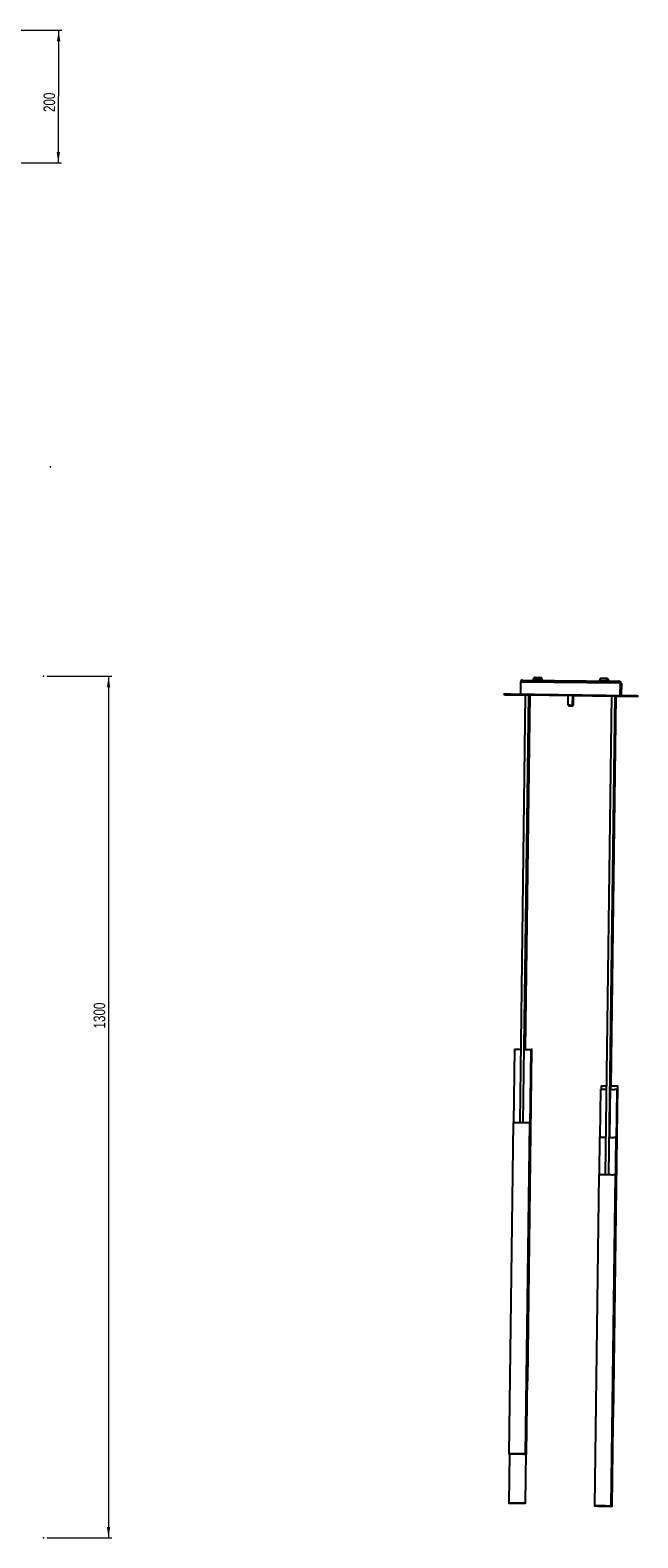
# Model space of a CAD drawing. Header units: millimetres. Extents: x 521 to 1031, y 151 to 624.
# Tile 3 of 3: x 848 to 1031, y 151 to 606. Entities that reach past the tile are written whole.
import ezdxf

# ---------------------------------------------------------------- set-up
doc = ezdxf.new("R2010")
doc.units = ezdxf.units.MM
doc.header["$PDSIZE"] = -1
doc.styles.add('SLDTEXTSTYLE0', font='TXT', dxfattribs={"width": 0.75})
doc.dimstyles.new('SLDDIMSTYLE0', dxfattribs={"dimtxt": 3.5, "dimasz": 3.302, "dimexe": 0, "dimexo": 0.0625, "dimgap": 0.875, "dimtad": 1, "dimdec": 0, "dimlfac": 5, "dimrnd": 1e-09, "dimzin": 12, "dimdsep": 46, "dimtxsty": 'SLDTEXTSTYLE0', "dimsah": 1, "dimcen": 0.09, "dimadec": 0, "dimazin": 3, "dimtfac": 1, "dimtdec": 0, "dimtofl": 0, "dimtmove": 0, "dimatfit": 3, "dimfxl": 0, "dimfrac": 2, "dimtolj": 1, "dimtzin": 12, "dimarcsym": 0})

# ---------------------------------------------------------------- blocks, each defined once
blk = doc.blocks.new('_D')
at = {"color": 7, "linetype": 'Continuous', "lineweight": 0}
for p, q in [((853.29, 411.24), (872.87, 411.24)), ((871.87, 411.24), (871.85, 151.24)), ((853.28, 151.24), (872.85, 151.24))]:
    blk.add_line(p, q, dxfattribs=at)
at = {"color": 7, "linetype": 'Continuous', "lineweight": 18}
for points in [[(871.87, 411.24), (871.36, 407.93), (872.37, 407.93)], [(871.85, 151.24), (872.36, 154.54), (871.35, 154.54)]]:
    blk.add_solid(points, dxfattribs=at)
at = {"color": 7, "linetype": 'Continuous', "lineweight": 18, "insert": (867.35, 304.96), "char_height": 3.5, "attachment_point": 1, "rotation": 89.9972, "style": 'SLDTEXTSTYLE0'}
blk.add_mtext('1300', dxfattribs=at)
blk = doc.blocks.new('_D_1')
at = {"color": 7, "linetype": 'Continuous', "lineweight": 0}
for p, q in [((843.14, 606.24), (857.82, 606.2)), ((856.82, 606.2), (856.71, 566.2)), ((843.03, 566.24), (857.71, 566.2))]:
    blk.add_line(p, q, dxfattribs=at)
at = {"color": 7, "linetype": 'Continuous', "lineweight": 18}
for points in [[(856.82, 606.2), (856.3, 602.9), (857.32, 602.9)], [(856.71, 566.2), (857.23, 569.5), (856.21, 569.51)]]:
    blk.add_solid(points, dxfattribs=at)
at = {"color": 7, "linetype": 'Continuous', "lineweight": 18, "insert": (852.24, 581.53), "char_height": 3.5, "attachment_point": 1, "rotation": 89.8412, "style": 'SLDTEXTSTYLE0'}
blk.add_mtext('200', dxfattribs=at)

msp = doc.modelspace()

# ---------------------------------------------------------------- linework, layer by layer
at = {"color": 7, "linetype": 'Continuous', "lineweight": 25}
for p, q in [((996.08, 409.52), (996.03, 405.89)), ((1026.07, 409.14), (996.08, 409.52)), ((996.68, 410.12), (1025.48, 409.75)), ((999.9, 410.27), (999.9, 410.08)), ((1002.34, 410.04), (1002.34, 410.24)), ((1002.67, 410.04), (1002.67, 410.2)), ((1019.9, 410.01), (1019.9, 409.82)), ((1022.34, 409.79), (1022.34, 409.98)), ((1022.67, 409.78), (1022.67, 409.94)), ((1025.95, 409.69), (1025.55, 409.74)), ((991.02, 405.95), (991.01, 405.75)), ((991.01, 405.75), (991.44, 405.7)), ((993.01, 405.93), (993.01, 405.73)), ((993.01, 405.93), (1029.01, 405.46)), ((993.01, 405.73), (1029, 405.26)), ((993.45, 405.67), (997.48, 405.62)), ((997.49, 405.67), (995.82, 276.57)), ((996.92, 276.56), (998.59, 405.65)), ((997.3, 298.65), (998.68, 405.64)), ((997.4, 298.65), (998.77, 405.63)), ((997.49, 298.65), (998.87, 405.61)), ((997.58, 298.65), (998.96, 405.6)), ((998.96, 405.6), (1010.36, 405.45)), ((1010.36, 405.49), (1010.33, 402.59)), ((1011.77, 402.57), (1011.8, 405.47)), ((1011.91, 402.55), (1011.94, 405.46)), ((1012.04, 402.53), (1012.08, 405.44)), ((1012.08, 405.43), (1023.48, 405.28)), ((1023.48, 405.33), (1021.62, 260.86)), ((1022.72, 260.84), (1024.58, 405.32)), ((1022.96, 272.1), (1024.68, 405.3)), ((1023.24, 286.6), (1024.77, 405.29)), ((1023.34, 286.6), (1024.87, 405.28)), ((1023.44, 287.64), (1024.96, 405.27)), ((1024.96, 405.26), (1029.44, 405.21)), ((1026.07, 409.14), (1026.03, 405.5)), ((1026.47, 409.09), (1026.07, 409.14)), ((1026.47, 409.09), (1026.43, 405.5)), ((1029.01, 405.46), (1029, 405.26)), ((1031.01, 405.44), (1031.01, 405.24)), ((1031.01, 405.44), (1031.44, 405.38)), ((1031.01, 405.24), (1031.44, 405.18)), ((1031.44, 405.38), (1031.44, 405.18)), ((1010.33, 402.59), (1010.52, 402.38)), ((1010.65, 402.38), (1010.66, 402.36)), ((1010.79, 402.36), (1010.8, 402.35)), ((1011.56, 402.37), (1011.77, 402.57)), ((1011.7, 402.35), (1011.91, 402.55)), ((1011.84, 402.33), (1012.04, 402.53)), ((994.25, 298.69), (993.97, 276.59)), ((996.04, 298.66), (996.11, 298.66)), ((997.96, 198.63), (999.25, 298.62)), ((998.25, 198.59), (999.53, 298.59)), ((1020.4, 287.68), (1020.38, 286.64)), ((1024.11, 187.62), (1025.39, 287.61)), ((1020.19, 286.64), (1020.01, 272.13)), ((1023.9, 186.58), (1025.19, 286.57)), ((993.87, 276.6), (992.59, 176.6)), ((997.58, 176.54), (998.87, 276.53)), ((997.87, 176.5), (999.16, 276.49)), ((1019.91, 272.14), (1019.77, 260.88)), ((1023.62, 172.08), (1024.91, 272.07)), ((997.58, 161.67), (998.87, 261.66)), ((1019.67, 260.88), (1018.38, 160.89)), ((1023.38, 160.83), (1024.67, 260.82)), ((1023.67, 160.79), (1024.95, 260.78)), ((992.77, 176.6), (992.58, 161.74)), ((1018.67, 160.89), (1018.67, 160.85))]:
    msp.add_line(p, q, dxfattribs=at)
at = {"color": 8, "linetype": 'Continuous', "lineweight": 25, "flags": 128}
for points in [[(1002.34, 410.24), (1002.34, 410.24), (1002.3, 410.24), (1002.2, 410.24), (1002.03, 410.24), (1001.81, 410.25), (1001.55, 410.25), (1001.26, 410.25), (1000.97, 410.26), (1000.69, 410.26), (1000.43, 410.26), (1000.21, 410.27), (1000.04, 410.27), (999.94, 410.27), (999.9, 410.27), (999.9, 410.27)], [(1019.9, 410.01), (1019.93, 410.01), (1020.04, 410.01), (1020.2, 410.01), (1020.42, 410.01), (1020.68, 410), (1020.97, 410), (1021.26, 410), (1021.55, 409.99), (1021.81, 409.99), (1022.03, 409.99), (1022.2, 409.98), (1022.3, 409.98), (1022.34, 409.98)]]:
    msp.add_lwpolyline(points, dxfattribs=at)
at = {"color": 7, "linetype": 'Continuous', "lineweight": 25, "flags": 128}
for points in [[(1000.51, 410.86), (1000.55, 410.86), (1000.65, 410.86), (1000.82, 410.86), (1001.02, 410.86), (1001.23, 410.85), (1001.44, 410.85), (1001.6, 410.85), (1001.71, 410.85), (1001.75, 410.85)], [(1002.08, 410.8), (1002.04, 410.8), (1001.97, 410.81)], [(1021.96, 410.55), (1022.04, 410.55), (1022.08, 410.55)], [(991.01, 405.75), (991.05, 405.75), (991.16, 405.75), (991.35, 405.75), (991.6, 405.74), (991.9, 405.74), (992.24, 405.74), (992.62, 405.73), (993.01, 405.73)], [(991.02, 405.95), (991.05, 405.95), (991.17, 405.95), (991.35, 405.95), (991.6, 405.94), (991.9, 405.94), (992.25, 405.94), (992.62, 405.93), (993.01, 405.93)], [(991.44, 405.7), (991.48, 405.69), (991.59, 405.69), (991.78, 405.69), (992.03, 405.69), (992.33, 405.68), (992.68, 405.68), (993.06, 405.67), (993.45, 405.67)], [(997.49, 405.66), (997.45, 405.67), (997.28, 405.67), (997.17, 405.67), (997.14, 405.67), (997.17, 405.67), (997.28, 405.67), (997.44, 405.67), (997.66, 405.66), (997.9, 405.66), (998.16, 405.66), (998.41, 405.65), (998.62, 405.65), (998.79, 405.65), (998.9, 405.65), (998.94, 405.65), (998.94, 405.65)], [(997.49, 405.65), (997.37, 405.66), (997.27, 405.66), (997.23, 405.66), (997.27, 405.66), (997.37, 405.66), (997.49, 405.65)], [(997.48, 405.64), (997.47, 405.64), (997.36, 405.64), (997.32, 405.64), (997.36, 405.64), (997.47, 405.64), (997.48, 405.64)], [(997.48, 405.63), (997.46, 405.63), (997.42, 405.63), (997.45, 405.63), (997.48, 405.63)], [(1011.23, 405.48), (1011, 405.49), (1010.79, 405.49), (1010.6, 405.49), (1010.46, 405.49), (1010.38, 405.49), (1010.36, 405.49)], [(1023.48, 405.33), (1023.45, 405.33), (1023.28, 405.33), (1023.17, 405.33), (1023.13, 405.33), (1023.17, 405.33), (1023.27, 405.33), (1023.44, 405.33), (1023.66, 405.33), (1023.9, 405.33), (1024.16, 405.32), (1024.4, 405.32), (1024.62, 405.32), (1024.79, 405.31), (1024.9, 405.31), (1024.93, 405.31), (1024.93, 405.31)], [(1023.48, 405.32), (1023.37, 405.32), (1023.26, 405.32), (1023.23, 405.32), (1023.26, 405.32), (1023.37, 405.32), (1023.48, 405.32)], [(1023.48, 405.31), (1023.47, 405.31), (1023.36, 405.31), (1023.32, 405.31), (1023.36, 405.31), (1023.46, 405.31), (1023.48, 405.31)], [(1023.48, 405.3), (1023.45, 405.3), (1023.42, 405.3), (1023.45, 405.3), (1023.48, 405.3)], [(1029, 405.26), (1029.4, 405.26), (1029.77, 405.25), (1030.12, 405.25), (1030.42, 405.24), (1030.67, 405.24), (1030.86, 405.24), (1030.97, 405.24), (1031.01, 405.24)], [(1029.01, 405.46), (1029.4, 405.46), (1029.77, 405.45), (1030.12, 405.45), (1030.42, 405.44), (1030.67, 405.44), (1030.86, 405.44), (1030.97, 405.44), (1031.01, 405.44)], [(1031.44, 405.18), (1031.4, 405.18), (1031.29, 405.18), (1031.1, 405.18), (1030.86, 405.19), (1030.55, 405.19), (1030.21, 405.2), (1029.83, 405.2), (1029.44, 405.21)], [(1010.33, 402.59), (1010.34, 402.59), (1010.42, 402.58), (1010.56, 402.58), (1010.75, 402.58), (1010.97, 402.58), (1011.19, 402.57)], [(1011.15, 402.37), (1010.96, 402.38), (1010.78, 402.38), (1010.64, 402.38), (1010.55, 402.38), (1010.53, 402.38), (1010.57, 402.38), (1010.69, 402.38), (1010.85, 402.38), (1011.03, 402.38), (1011.22, 402.37), (1011.39, 402.37), (1011.51, 402.37), (1011.56, 402.37), (1011.55, 402.37), (1011.47, 402.37), (1011.33, 402.37), (1011.15, 402.37)], [(1011.29, 402.36), (1011.1, 402.36), (1010.92, 402.36), (1010.77, 402.36), (1010.69, 402.36), (1010.66, 402.36), (1010.71, 402.36), (1010.83, 402.36), (1010.99, 402.36), (1011.17, 402.36), (1011.36, 402.36), (1011.53, 402.35), (1011.64, 402.35), (1011.7, 402.35), (1011.69, 402.35), (1011.6, 402.35), (1011.46, 402.35), (1011.29, 402.36)], [(1011.43, 402.34), (1011.24, 402.34), (1011.06, 402.34), (1010.91, 402.35), (1010.82, 402.35), (1010.8, 402.35), (1010.85, 402.35), (1010.96, 402.34), (1011.12, 402.34), (1011.31, 402.34), (1011.5, 402.34), (1011.66, 402.34), (1011.78, 402.33), (1011.84, 402.33), (1011.82, 402.33), (1011.74, 402.33), (1011.6, 402.34), (1011.43, 402.34)], [(1011.19, 402.57), (1011.4, 402.57), (1011.58, 402.57), (1011.7, 402.57), (1011.76, 402.57), (1011.77, 402.57)], [(994.25, 298.69), (994.26, 298.69), (994.34, 298.69), (994.48, 298.68), (994.69, 298.68), (994.96, 298.68), (995.28, 298.67), (995.65, 298.67), (996.04, 298.66)], [(997.21, 298.65), (997.3, 298.65), (997.71, 298.64), (998.08, 298.64), (998.42, 298.63), (998.71, 298.63), (998.95, 298.63), (999.12, 298.62), (999.22, 298.62), (999.25, 298.62)], [(1020.4, 287.68), (1020.42, 287.68), (1020.52, 287.68), (1020.69, 287.67), (1020.92, 287.67), (1021.21, 287.67), (1021.55, 287.66), (1021.92, 287.66), (1021.97, 287.66)], [(1023.35, 287.64), (1023.59, 287.64), (1023.98, 287.63), (1024.35, 287.63)], [(1024.35, 287.63), (1024.67, 287.62), (1024.94, 287.62), (1025.15, 287.62), (1025.3, 287.61), (1025.38, 287.61), (1025.39, 287.61)], [(1020.19, 286.64), (1020.22, 286.64), (1020.31, 286.64), (1020.48, 286.63), (1020.71, 286.63), (1020.99, 286.63), (1021.33, 286.62), (1021.7, 286.62), (1021.95, 286.62)], [(1023.15, 286.6), (1023.36, 286.6), (1023.76, 286.59), (1024.13, 286.59), (1024.45, 286.58)], [(993.87, 276.6), (993.88, 276.6), (993.96, 276.59), (994.11, 276.59), (994.32, 276.59), (994.59, 276.59), (994.91, 276.58), (995.27, 276.58), (995.67, 276.57), (996.08, 276.57)], [(996.08, 276.57), (996.51, 276.56), (996.93, 276.56), (997.33, 276.55), (997.71, 276.55), (998.05, 276.54), (998.34, 276.54), (998.57, 276.54), (998.74, 276.53), (998.84, 276.53), (998.87, 276.53)], [(1019.91, 272.14), (1019.94, 272.14), (1020.03, 272.13), (1020.2, 272.13), (1020.43, 272.13), (1020.71, 272.13), (1021.04, 272.12), (1021.42, 272.12), (1021.77, 272.11)], [(1022.87, 272.1), (1023.08, 272.1), (1023.48, 272.09), (1023.84, 272.09), (1024.17, 272.08)], [(1019.67, 260.88), (1019.7, 260.88), (1019.79, 260.88), (1019.96, 260.88), (1020.19, 260.88), (1020.47, 260.87), (1020.81, 260.87), (1021.18, 260.86), (1021.58, 260.86), (1022, 260.85), (1022.42, 260.85), (1022.84, 260.84), (1023.24, 260.84), (1023.6, 260.83), (1023.93, 260.83)], [(1024.86, 260.78), (1024.94, 260.78), (1024.95, 260.78)], [(997.87, 198.63), (997.93, 198.63), (997.96, 198.63), (997.92, 198.63), (997.87, 198.63)], [(998.15, 198.6), (998.21, 198.59), (998.25, 198.59), (998.21, 198.59), (998.15, 198.6)], [(1023.81, 186.58), (1023.89, 186.58), (1023.9, 186.58), (1023.84, 186.58), (1023.81, 186.58)], [(1024.01, 187.62), (1024.02, 187.62), (1024.09, 187.62), (1024.1, 187.62), (1024.04, 187.62), (1024.01, 187.62)], [(994.8, 176.58), (995.22, 176.57), (995.64, 176.57), (996.04, 176.56), (996.42, 176.56), (996.76, 176.55), (997.05, 176.55), (997.28, 176.54), (997.45, 176.54), (997.55, 176.54), (997.58, 176.54), (997.54, 176.54), (997.43, 176.54), (997.25, 176.54), (997.01, 176.55), (996.72, 176.55), (996.37, 176.55), (995.99, 176.56), (995.58, 176.56), (995.16, 176.57), (994.74, 176.58), (994.33, 176.58), (993.93, 176.59), (993.58, 176.59), (993.26, 176.59), (993, 176.6), (992.8, 176.6), (992.66, 176.6), (992.59, 176.6), (992.6, 176.6), (992.67, 176.6), (992.82, 176.6), (993.03, 176.6), (993.3, 176.6), (993.62, 176.59), (993.99, 176.59), (994.38, 176.58), (994.8, 176.58)], [(994.81, 176.58), (995.22, 176.57), (995.63, 176.57), (996.02, 176.56), (996.38, 176.56), (996.71, 176.55), (996.98, 176.55), (997.19, 176.54), (997.35, 176.54), (997.43, 176.54), (997.44, 176.54), (997.38, 176.54), (997.25, 176.54), (997.06, 176.55), (996.8, 176.55), (996.49, 176.55), (996.14, 176.56), (995.76, 176.56), (995.36, 176.57), (994.95, 176.57), (994.54, 176.58), (994.15, 176.58), (993.79, 176.59), (993.47, 176.59), (993.19, 176.6), (992.98, 176.6), (992.82, 176.6), (992.74, 176.6), (992.73, 176.6), (992.79, 176.6), (992.92, 176.6), (993.11, 176.6), (993.37, 176.59), (993.68, 176.59), (994.03, 176.59), (994.41, 176.58), (994.81, 176.58)], [(997.77, 176.5), (997.84, 176.5), (997.87, 176.5), (997.83, 176.5), (997.77, 176.5)], [(1023.53, 172.08), (1023.61, 172.08), (1023.62, 172.08), (1023.56, 172.08), (1023.53, 172.08)], [(992.95, 161.73), (993.2, 161.73), (993.5, 161.73), (993.86, 161.72), (994.24, 161.72), (994.65, 161.71), (995.07, 161.71), (995.5, 161.7), (995.91, 161.69), (996.29, 161.69), (996.65, 161.68), (996.95, 161.68), (997.21, 161.68), (997.4, 161.67), (997.52, 161.67), (997.58, 161.67), (997.56, 161.67), (997.48, 161.67), (997.32, 161.68), (997.1, 161.68), (996.82, 161.68), (996.49, 161.69), (996.12, 161.69), (995.72, 161.7), (995.3, 161.7), (994.88, 161.71), (994.46, 161.71), (994.06, 161.72), (993.69, 161.72), (993.36, 161.73), (993.08, 161.73), (992.85, 161.73), (992.69, 161.73), (992.6, 161.74), (992.58, 161.74), (992.64, 161.74), (992.76, 161.73), (992.95, 161.73)], [(993.07, 161.73), (993.31, 161.73), (993.61, 161.72), (993.95, 161.72), (994.33, 161.71), (994.73, 161.71), (995.14, 161.7), (995.55, 161.7), (995.94, 161.69), (996.31, 161.69), (996.64, 161.68), (996.93, 161.68), (997.15, 161.68), (997.32, 161.68), (997.42, 161.67), (997.44, 161.67), (997.4, 161.67), (997.28, 161.68), (997.1, 161.68), (996.85, 161.68), (996.55, 161.68), (996.21, 161.69), (995.83, 161.69), (995.43, 161.7), (995.02, 161.7), (994.62, 161.71), (994.22, 161.71), (993.85, 161.72), (993.52, 161.72), (993.24, 161.73), (993.01, 161.73), (992.85, 161.73), (992.75, 161.73), (992.72, 161.73), (992.77, 161.73), (992.89, 161.73), (993.07, 161.73)], [(1022.64, 160.84), (1022.92, 160.83), (1023.13, 160.83), (1023.29, 160.83), (1023.37, 160.83), (1023.38, 160.83), (1023.32, 160.83), (1023.19, 160.83), (1022.99, 160.83), (1022.74, 160.83), (1022.42, 160.84), (1022.07, 160.84), (1021.68, 160.85), (1021.27, 160.85), (1020.85, 160.86), (1020.42, 160.86), (1020.01, 160.87), (1019.63, 160.87), (1019.28, 160.88), (1018.98, 160.88), (1018.74, 160.88), (1018.55, 160.89), (1018.43, 160.89), (1018.39, 160.89), (1018.41, 160.89), (1018.51, 160.89), (1018.67, 160.89), (1018.9, 160.88), (1019.18, 160.88), (1019.52, 160.88), (1019.89, 160.87), (1020.29, 160.87), (1020.71, 160.86), (1021.14, 160.86), (1021.55, 160.85), (1021.95, 160.84), (1022.32, 160.84), (1022.64, 160.84)], [(1022.54, 160.84), (1022.81, 160.83), (1023.02, 160.83), (1023.16, 160.83), (1023.23, 160.83), (1023.24, 160.83), (1023.17, 160.83), (1023.03, 160.83), (1022.83, 160.83), (1022.56, 160.84), (1022.25, 160.84), (1021.89, 160.84), (1021.51, 160.85), (1021.1, 160.85), (1020.69, 160.86), (1020.29, 160.86), (1019.9, 160.87), (1019.54, 160.87), (1019.23, 160.88), (1018.96, 160.88), (1018.75, 160.88), (1018.61, 160.89), (1018.54, 160.89), (1018.53, 160.89), (1018.6, 160.89), (1018.74, 160.89), (1018.94, 160.88), (1019.21, 160.88), (1019.52, 160.88), (1019.88, 160.87), (1020.26, 160.87), (1020.67, 160.86), (1021.08, 160.86), (1021.48, 160.85), (1021.87, 160.85), (1022.23, 160.84), (1022.54, 160.84)], [(1022.93, 160.8), (1023.2, 160.79), (1023.42, 160.79), (1023.57, 160.79), (1023.65, 160.79), (1023.66, 160.79), (1023.6, 160.79), (1023.47, 160.79), (1023.28, 160.79), (1023.02, 160.8), (1022.71, 160.8), (1022.35, 160.8), (1021.96, 160.81), (1021.55, 160.81), (1021.13, 160.82), (1020.71, 160.83), (1020.3, 160.83), (1019.91, 160.84), (1019.57, 160.84), (1019.27, 160.84), (1019.02, 160.85), (1018.83, 160.85), (1018.72, 160.85), (1018.67, 160.85), (1018.69, 160.85), (1018.79, 160.85), (1018.95, 160.85), (1019.18, 160.85), (1019.47, 160.84), (1019.8, 160.84), (1020.17, 160.83), (1020.58, 160.83), (1020.99, 160.82), (1021.42, 160.82), (1021.84, 160.81), (1022.23, 160.81), (1022.6, 160.8), (1022.93, 160.8)], [(1022.83, 160.8), (1023.09, 160.8), (1023.3, 160.79), (1023.44, 160.79), (1023.52, 160.79), (1023.52, 160.79), (1023.45, 160.79), (1023.31, 160.79), (1023.11, 160.8), (1022.85, 160.8), (1022.53, 160.8), (1022.18, 160.81), (1021.79, 160.81), (1021.39, 160.82), (1020.97, 160.82), (1020.57, 160.83), (1020.18, 160.83), (1019.82, 160.84), (1019.51, 160.84), (1019.24, 160.85), (1019.03, 160.85), (1018.89, 160.85), (1018.82, 160.85), (1018.82, 160.85), (1018.88, 160.85), (1019.02, 160.85), (1019.23, 160.85), (1019.49, 160.84), (1019.8, 160.84), (1020.16, 160.83), (1020.54, 160.83), (1020.95, 160.82), (1021.36, 160.82), (1021.77, 160.81), (1022.15, 160.81), (1022.51, 160.8), (1022.83, 160.8)]]:
    msp.add_lwpolyline(points, dxfattribs=at)
at = {"color": 8, "linetype": 'Continuous', "lineweight": 25}
for centre, radius, start, end in [((1000.68, 276.53), 133.68, 89.1456, 89.2824), ((1019.76, 209.55), 200.41, 89.1682, 89.2612)]:
    msp.add_arc(centre, radius, start, end, dxfattribs=at)
at = {"color": 7, "linetype": 'Continuous', "lineweight": 25}
for centre, radius, start, end in [((994.9, 115.01), 290.65, 89.1859, 89.2734), ((1001.65, 642.6), 236.97, 269.2581, 269.3427), ((1001.75, 642.58), 236.97, 269.2581, 269.3427), ((994.99, 115), 290.65, 89.1859, 89.2734), ((1001.84, 642.57), 236.97, 269.2581, 269.3427), ((995.09, 114.98), 290.65, 89.1859, 89.2734), ((1001.94, 642.56), 236.97, 269.2581, 269.3427), ((995.18, 114.97), 290.65, 89.1859, 89.2734), ((1002.03, 642.55), 236.97, 269.2581, 269.3427), ((1006.46, 24.33), 381.19, 89.1961, 89.2824), ((1011.27, 362.29), 43.17, 89.1129, 89.297), ((1011.41, 362.27), 43.17, 89.1129, 89.297), ((1027.65, 642.26), 236.97, 269.2581, 269.3427), ((1020.9, 114.67), 290.65, 89.1859, 89.2734), ((1027.75, 642.25), 236.97, 269.2581, 269.3427), ((1020.99, 114.66), 290.65, 89.1859, 89.2734), ((1027.84, 642.24), 236.97, 269.2581, 269.3427), ((1021.09, 114.65), 290.65, 89.1859, 89.2734), ((1027.93, 642.23), 236.97, 269.2581, 269.3427), ((1021.18, 114.64), 290.65, 89.1859, 89.2734), ((1028.03, 642.21), 236.97, 269.2581, 269.3427), ((1011.18, 355.45), 47.1, 89.1141, 89.3026), ((1011.32, 355.43), 47.1, 89.1141, 89.3026), ((998.23, 216.56), 82.04, 89.087, 89.2847), ((1020.87, -2.88), 289.48, 89.144, 89.2908), ((998.21, 217.72), 58.78, 89.0758, 89.2598), ((1020.59, -17.38), 289.48, 89.144, 89.2908), ((998.58, 245.92), 15.75, 88.9558, 89.2991), ((1020.35, -28.64), 289.48, 89.144, 89.2908)]:
    msp.add_arc(centre, radius, start, end, dxfattribs=at)
for centre, major_axis, ratio, start_param, end_param in [((996.68, 409.52), (0.6, -0.043), 0.997217, 1.629146, 3.199942), ((1025.47, 409.15), (0.043, 0.598), 0.997202, 4.771065, 6.341861), ((1025.87, 409.09), (0.6, -0.043), 0.997217, 0.05835, 1.51212)]:
    msp.add_ellipse(centre, major_axis=major_axis, ratio=ratio, start_param=start_param, end_param=end_param, dxfattribs=at)
for points, knots in [([(1000.46, 410.86), (1000.42, 410.86), (1000.35, 410.85), (1000.24, 410.81), (1000.12, 410.73), (1000, 410.61), (999.92, 410.45), (999.91, 410.33), (999.9, 410.27)], [0, 0, 0, 0, 0.128102, 0.245289, 0.397075, 0.61083, 0.803791, 1, 1, 1, 1]), ([(1002.34, 410.24), (1002.33, 410.3), (1002.33, 410.41), (1002.26, 410.56), (1002.17, 410.67), (1002.08, 410.75), (1001.98, 410.8), (1001.9, 410.83), (1001.84, 410.84), (1001.8, 410.84), (1001.79, 410.85)], [0, 0, 0, 0, 0.186334, 0.369673, 0.527443, 0.665081, 0.783325, 0.881123, 0.956409, 1, 1, 1, 1]), ([(1002.67, 410.2), (1002.66, 410.25), (1002.66, 410.37), (1002.59, 410.51), (1002.5, 410.63), (1002.41, 410.71), (1002.31, 410.76), (1002.23, 410.78), (1002.17, 410.8), (1002.13, 410.8), (1002.12, 410.8)], [0, 0, 0, 0, 0.186521, 0.369927, 0.527755, 0.665444, 0.783731, 0.881565, 0.956878, 1, 1, 1, 1]), ([(1020.65, 410.6), (1020.63, 410.6), (1020.57, 410.61), (1020.53, 410.61), (1020.51, 410.61), (1020.5, 410.61), (1020.5, 410.61), (1020.5, 410.61), (1020.49, 410.61), (1020.47, 410.61), (1020.43, 410.6), (1020.36, 410.59), (1020.26, 410.56), (1020.14, 410.49), (1020.02, 410.38), (1019.93, 410.22), (1019.89, 410.09), (1019.9, 410.02), (1019.9, 410.01)], [0, 0, 0, 0, 0.046983, 0.194962, 0.269521, 0.289274, 0.298805, 0.303227, 0.308041, 0.320004, 0.347666, 0.39105, 0.477777, 0.581651, 0.713801, 0.839147, 0.975593, 1, 1, 1, 1]), ([(1021.75, 410.59), (1021.75, 410.59), (1021.75, 410.59), (1021.75, 410.59), (1021.74, 410.59), (1021.72, 410.59), (1021.63, 410.59), (1021.49, 410.59), (1021.3, 410.6), (1021.1, 410.6), (1020.91, 410.6), (1020.75, 410.6), (1020.68, 410.6), (1020.65, 410.6)], [0, 0, 0, 0, 0.003446, 0.010054, 0.027249, 0.119459, 0.254957, 0.386317, 0.517411, 0.648466, 0.779515, 0.91057, 1, 1, 1, 1]), ([(1021.82, 410.58), (1021.8, 410.59), (1021.78, 410.59), (1021.76, 410.59), (1021.76, 410.59), (1021.75, 410.59), (1021.75, 410.59)], [0, 0, 0, 0, 0.808322, 0.918699, 0.99241, 1, 1, 1, 1]), ([(1022.34, 409.98), (1022.34, 409.98), (1022.35, 410.05), (1022.32, 410.17), (1022.25, 410.32), (1022.16, 410.43), (1022.06, 410.5), (1021.97, 410.55), (1021.89, 410.57), (1021.84, 410.58), (1021.82, 410.58)], [0, 0, 0, 0, 0.0103693, 0.2311288, 0.4145338, 0.5732875, 0.7116144, 0.8298655, 0.9267113, 1, 1, 1, 1]), ([(1022.15, 410.54), (1022.13, 410.54), (1022.11, 410.55), (1022.09, 410.55), (1022.08, 410.55), (1022.08, 410.55), (1022.08, 410.55), (1022.08, 410.55)], [0, 0, 0, 0, 0.65707, 0.746794, 0.806712, 0.877018, 1, 1, 1, 1]), ([(1022.67, 409.94), (1022.67, 409.94), (1022.68, 410.01), (1022.65, 410.13), (1022.58, 410.28), (1022.49, 410.39), (1022.39, 410.46), (1022.3, 410.5), (1022.22, 410.53), (1022.17, 410.54), (1022.15, 410.54)], [0, 0, 0, 0, 0.010382, 0.231139, 0.414541, 0.573293, 0.711618, 0.829868, 0.926712, 1, 1, 1, 1])]:
    msp.add_open_spline(points, degree=3, knots=knots, dxfattribs=at)
at = {"color": 7, "linetype": 'Continuous', "lineweight": 0}
for p in [(854.34, 474.43), (852.29, 411.24), (852.28, 151.24)]:
    msp.add_point(p, dxfattribs=at)

# ---------------------------------------------------------------- dimensions: what is measured, and where the dimension line sits
at = {"color": 7, "linetype": 'Continuous', "lineweight": 18}
for base, p1, p2, angle, picture, middle in [((856.71, 566.2), (842.14, 606.24), (842.03, 566.24), 89.8412, '_D_1', (856.76, 585.4)), ((871.85, 151.24), (852.29, 411.24), (852.28, 151.24), 89.9972, '_D', (871.86, 310.13))]:
    dim = msp.add_linear_dim(base=base, p1=p1, p2=p2, angle=angle, dimstyle='SLDDIMSTYLE0', dxfattribs=at)
    dim.commit()
    dim.dimension.update_dxf_attribs({"geometry": picture, "text_midpoint": middle, "dimtype": 160})

doc.saveas('drawing.dxf')
